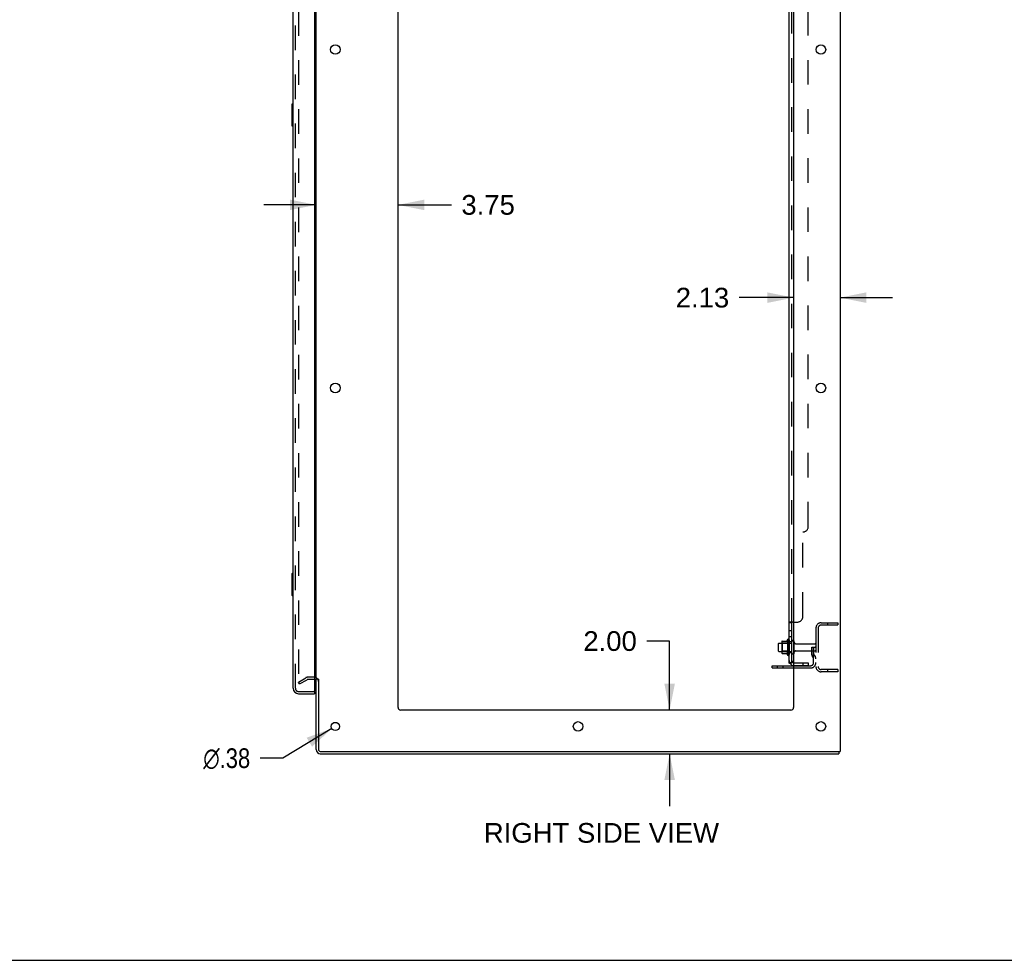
# Model space of a CAD drawing. Header units: inches. Extents: x 0 to 204, y 0 to 132.
# Tile 58 of 112: x 104 to 149, y 0 to 43. Entities that reach past the tile are written whole.
import ezdxf

# ---------------------------------------------------------------- set-up
doc = ezdxf.new("R2010")
doc.units = ezdxf.units.IN
doc.header["$LTSCALE"] = 11.243375
doc.header["$MEASUREMENT"] = 0
doc.linetypes.add('HIDDEN', pattern=[0.2, 0.1, -0.1])
doc.layers.get('0').update_dxf_attribs({"linetype": 'CONTINUOUS'})
for name, color, linetype in [('DEFAULT_2', 8, 'HIDDEN'), ('DIMENSIONS', 7, 'CONTINUOUS'), ('DOOR_ASSEMBLY', 7, 'CONTINUOUS'), ('SUBPANEL', 7, 'CONTINUOUS')]:
    doc.layers.add(name, color=color, linetype=linetype)
doc.styles.get("Standard").update_dxf_attribs({"font": 'arial.ttf'})
doc.styles.add('TEXTSTYLE_1', font='gdt', dxfattribs={"width": 0.8})
doc.dimstyles.new('DIMSTYLE_1', dxfattribs={"dimtxt": 0.901875, "dimasz": 1.2025, "dimexe": 0.09, "dimexo": 0.07, "dimgap": 0.0375, "dimtad": 0, "dimtih": 1, "dimtoh": 1, "dimzin": 4, "dimdsep": 46, "dimtxsty": 'Standard', "dimblk": '_FILLED', "dimblk1": '_FILLED', "dimblk2": '_FILLED', "dimcen": 0.09, "dimadec": 3, "dimazin": 1, "dimtfac": 1, "dimtdec": 3, "dimtofl": 0, "dimtmove": 0, "dimatfit": 3, "dimldrblk": '_FILLED', "dimfxl": 0, "dimtolj": 1, "dimtzin": 4, "dimarcsym": 0})
doc.dimstyles.new('DIMSTYLE_2', dxfattribs={"dimtxt": 0.901875, "dimasz": 1.2025, "dimexe": 0.09, "dimexo": 0.07, "dimgap": 0.09, "dimtad": 0, "dimtih": 1, "dimtoh": 1, "dimzin": 4, "dimdsep": 46, "dimtxsty": 'Standard', "dimblk": '_FILLED', "dimblk1": '_FILLED', "dimblk2": '_FILLED', "dimcen": 0.09, "dimadec": 3, "dimazin": 1, "dimtfac": 1, "dimtdec": 3, "dimtofl": 0, "dimtmove": 0, "dimatfit": 1, "dimldrblk": '_FILLED', "dimfxl": 0, "dimtolj": 1, "dimtzin": 4, "dimarcsym": 0})

# ---------------------------------------------------------------- blocks, each defined once
blk = doc.blocks.new('_FILLED')
at = {"color": 0, "linetype": 'ByBlock'}
blk.add_solid([(0, 0), (-1, 0.2), (-1, -0.2)], dxfattribs=at)
blk = doc.blocks.new('*D17')
at = {"layer": 'DIMENSIONS', "color": 2, "linetype": 'Continuous'}
for p, q in [((117.858, 34.596), (115.453, 34.596)), ((121.608, 34.596), (124.059, 34.596))]:
    blk.add_line(p, q, dxfattribs=at)
at = {"layer": 'DIMENSIONS', "color": 2, "linetype": 'Continuous', "xscale": 1.2025, "yscale": 1.2025, "zscale": 1.2025}
blk.add_blockref('_FILLED', (117.858, 34.596), dxfattribs=at)
at = {"layer": 'DIMENSIONS', "color": 2, "linetype": 'Continuous', "xscale": 1.2025, "yscale": 1.2025, "zscale": 1.2025, "rotation": 180}
blk.add_blockref('_FILLED', (121.608, 34.596), dxfattribs=at)
at = {"layer": 'DIMENSIONS', "color": 2, "linetype": 'Continuous', "insert": (124.51, 35.047), "char_height": 0.9019, "width": 2.45082, "attachment_point": 1, "line_spacing_factor": 0.9}
blk.add_mtext('3.75', dxfattribs=at)
blk = doc.blocks.new('*D18')
at = {"layer": 'DIMENSIONS', "color": 2, "linetype": 'Continuous'}
for p, q in [((139.733, 30.348), (137.233, 30.348)), ((141.858, 30.348), (144.263, 30.348))]:
    blk.add_line(p, q, dxfattribs=at)
at = {"layer": 'DIMENSIONS', "color": 2, "linetype": 'Continuous', "xscale": 1.2025, "yscale": 1.2025, "zscale": 1.2025}
blk.add_blockref('_FILLED', (139.733, 30.348), dxfattribs=at)
at = {"layer": 'DIMENSIONS', "color": 2, "linetype": 'Continuous', "xscale": 1.2025, "yscale": 1.2025, "zscale": 1.2025, "rotation": 180}
blk.add_blockref('_FILLED', (141.858, 30.348), dxfattribs=at)
at = {"layer": 'DIMENSIONS', "color": 2, "linetype": 'Continuous', "insert": (136.782, 30.799), "char_height": 0.9019, "width": 2.45082, "attachment_point": 3, "line_spacing_factor": 0.9}
blk.add_mtext('2.13', dxfattribs=at)
blk = doc.blocks.new('*D19')
at = {"layer": 'DIMENSIONS', "color": 2, "linetype": 'Continuous'}
for p, q in [((134.052, 14.62), (133, 14.62)), ((134.052, 11.46), (134.052, 14.62)), ((134.052, 9.46), (134.052, 7.055))]:
    blk.add_line(p, q, dxfattribs=at)
at = {"layer": 'DIMENSIONS', "color": 2, "linetype": 'Continuous', "xscale": 1.2025, "yscale": 1.2025, "zscale": 1.2025}
for p, rotation in [((134.052, 11.46), 270), ((134.052, 9.46), 90)]:
    blk.add_blockref('_FILLED', p, dxfattribs=dict(at, rotation=rotation))
at = {"layer": 'DIMENSIONS', "color": 2, "linetype": 'Continuous', "insert": (132.549, 15.071), "char_height": 0.9019, "width": 2.45082, "attachment_point": 3, "line_spacing_factor": 0.9}
blk.add_mtext('2.00', dxfattribs=at)
blk = doc.blocks.new('*D21')
at = {"layer": 'DIMENSIONS', "color": 2, "linetype": 'Continuous'}
for p, q in [((118.573, 10.612), (116.337, 9.256)), ((116.337, 9.256), (115.285, 9.256))]:
    blk.add_line(p, q, dxfattribs=at)
at = {"layer": 'DIMENSIONS', "color": 2, "linetype": 'Continuous', "xscale": 1.2025, "yscale": 1.2025, "zscale": 1.2025, "rotation": 31.2392584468}
blk.add_blockref('_FILLED', (118.573, 10.612), dxfattribs=at)
at = {"layer": 'DIMENSIONS', "color": 2, "linetype": 'Continuous', "insert": (114.834, 9.707), "char_height": 0.90187, "width": 2.95261, "attachment_point": 3, "line_spacing_factor": 0.9, "style": 'TEXTSTYLE_1'}
blk.add_mtext('{\\fgdt;n}\\fArial;.38', dxfattribs=at)

msp = doc.modelspace()

# ---------------------------------------------------------------- linework, layer by layer
at = {"color": 3, "linetype": 'Continuous'}
for p, q in [((141.858, 89.356), (141.858, 9.564)), ((117.858, 12.908), (117.858, 86.012)), ((121.608, 11.585), (121.608, 85.96)), ((139.733, 85.96), (139.733, 11.585)), ((138.754, 13.491), (139.733, 13.491)), ((117.858, 9.649), (117.858, 12.876)), ((117.962, 12.877), (117.962, 9.654)), ((139.608, 11.46), (121.733, 11.46)), ((118.052, 9.564), (141.858, 9.564)), ((118.047, 9.46), (141.806, 9.46))]:
    msp.add_line(p, q, dxfattribs=at)
at = {"color": 7, "linetype": 'Continuous'}
for p, q in [((139.029, 14.492), (139.029, 14.177)), ((139.059, 14.522), (139.193, 14.522)), ((139.193, 14.59), (139.193, 14.079)), ((139.203, 14.612), (139.431, 14.612)), ((139.459, 14.69), (139.459, 13.979)), ((139.059, 14.147), (139.193, 14.147)), ((139.203, 14.057), (139.431, 14.057)), ((138.754, 13.387), (138.754, 13.491)), ((138.754, 13.387), (139.733, 13.387)), ((117.962, 12.876), (117.858, 12.876)), ((141.806, 9.564), (141.806, 9.46)), ((0, 0), (204.425, 0))]:
    msp.add_line(p, q, dxfattribs=at)
at = {"color": 3, "linetype": 'Continuous'}
for centre, radius in [((118.733, 41.71), 0.219), ((140.983, 41.71), 0.219), ((118.733, 26.21), 0.219), ((140.983, 26.21), 0.219), ((118.733, 10.71), 0.188), ((129.858, 10.71), 0.219), ((140.983, 10.71), 0.219)]:
    msp.add_circle(centre, radius, dxfattribs=at)
at = {"color": 7, "linetype": 'Continuous'}
for centre, radius, start, end in [((139.059, 14.492), 0.03, 90, 180), ((139.203, 14.602), 0.01, 90, 174.8062), ((139.334, 14.59), 0.141, 174.7919, 180), ((139.412, 14.622), 0.01, 270, 336.0321), ((140.059, 14.335), 0.698, 149.3369, 156.0321), ((139.491, 14.669), 0.0384, 0, 145.5503), ((139.709, 14.592), 0.055, 64.0906, 180), ((139.059, 14.177), 0.03, 180, 270), ((139.334, 14.079), 0.141, 180, 185.2081), ((139.203, 14.067), 0.01, 185.1938, 270), ((139.412, 14.047), 0.01, 23.9679, 90), ((140.059, 14.335), 0.698, 203.9679, 210.6631), ((139.491, 14), 0.0384, 214.4497, 360), ((139.709, 14.077), 0.055, 180, 295.9094), ((118.047, 9.649), 0.085, 180, 270)]:
    msp.add_arc(centre, radius, start, end, dxfattribs=at)
at = {"color": 3, "linetype": 'Continuous'}
for centre, radius, start, end in [((117.773, 12.771), 0.085, 0, 85.9505), ((121.733, 11.585), 0.125, 180, 270), ((139.608, 11.585), 0.125, 270, 360), ((118.047, 9.649), 0.189, 180, 270), ((118.052, 9.654), 0.09, 180, 270)]:
    msp.add_arc(centre, radius, start, end, dxfattribs=at)
at = {"layer": 'DEFAULT_2', "color": 8, "linetype": 'HIDDEN'}
for p, q in [((117.045, 86.194), (117.045, 12.725)), ((141, 15.46), (141.754, 15.46)), ((141, 15.356), (141.754, 15.356)), ((141.284, 15.46), (141.284, 15.356)), ((141.754, 15.46), (141.754, 15.356)), ((140.754, 15.213), (140.754, 13.456)), ((140.858, 15.213), (140.858, 13.456)), ((139.213, 14.518), (139.193, 14.538)), ((139.193, 14.522), (139.654, 14.522)), ((139.509, 14.518), (139.213, 14.518)), ((139.213, 14.518), (139.213, 14.151)), ((139.509, 14.518), (139.529, 14.538)), ((139.509, 14.518), (139.509, 14.151)), ((139.529, 14.669), (139.529, 14)), ((139.654, 14.077), (139.654, 14.592)), ((139.764, 14.077), (139.764, 14.592)), ((139.826, 14.5), (140.724, 14.5)), ((139.213, 14.151), (139.193, 14.131)), ((139.193, 14.147), (139.654, 14.147)), ((139.509, 14.151), (139.213, 14.151)), ((139.509, 14.151), (139.529, 14.131)), ((139.826, 14.17), (140.724, 14.17)), ((140.56, 14.335), (140.65, 14.335)), ((140.56, 13.994), (140.56, 14.335)), ((140.664, 14.16), (140.56, 14.16)), ((140.65, 14.335), (140.754, 14.335)), ((140.65, 13.633), (140.65, 14.335)), ((140.664, 13.994), (140.664, 14.335)), ((140.666, 13.988), (140.715, 13.92)), ((140.754, 14.335), (140.715, 14.335)), ((140.581, 13.927), (140.63, 13.859)), ((139.001, 13.387), (139.001, 13.491)), ((139.257, 13.387), (139.257, 13.491)), ((139.733, 13.491), (140.507, 13.491)), ((139.733, 13.387), (140.507, 13.387)), ((141.754, 13.314), (141, 13.314)), ((141.754, 13.21), (141, 13.21)), ((141.284, 13.314), (141.284, 13.21)), ((141.754, 13.314), (141.754, 13.21)), ((117.045, 12.745), (117.385, 12.941)), ((117.097, 12.655), (117.045, 12.745)), ((117.097, 12.655), (117.437, 12.851)), ((117.773, 12.96), (117.454, 12.96)), ((117.773, 12.856), (117.454, 12.856))]:
    msp.add_line(p, q, dxfattribs=at)
for points in [[(117.045, 12.725), (117.046, 12.723), (117.046, 12.721), (117.046, 12.718)], [(117.063, 12.705), (117.061, 12.705), (117.059, 12.706), (117.057, 12.706), (117.055, 12.707), (117.054, 12.708), (117.052, 12.709), (117.051, 12.711), (117.049, 12.713), (117.048, 12.714), (117.047, 12.716), (117.046, 12.718)], [(117.07, 12.707), (117.069, 12.706), (117.067, 12.706), (117.065, 12.705), (117.063, 12.705), (117.063, 12.705)]]:
    msp.add_lwpolyline(points, dxfattribs=at)
for centre, radius, start, end in [((141, 15.213), 0.246, 90, 180), ((141, 15.213), 0.142, 90, 180), ((139.709, 14.592), 0.055, 360, 64.0906), ((139.826, 14.562), 0.0625, 180, 270), ((140.724, 14.47), 0.03, 360, 90), ((139.709, 14.077), 0.055, 295.9094, 0), ((139.826, 14.107), 0.0625, 90, 180), ((140.674, 13.994), 0.114, 180, 215.7539), ((140.674, 13.994), 0.01, 180, 215.7539), ((140.724, 14.2), 0.03, 270, 0), ((140.507, 13.633), 0.246, 270, 360), ((140.507, 13.633), 0.142, 270, 360), ((140.546, 13.799), 0.104, 0, 35.7539), ((140.546, 13.799), 0.208, 0, 35.7539), ((141, 13.456), 0.246, 180, 270), ((141, 13.456), 0.142, 180, 270), ((117.454, 12.823), 0.137, 90, 120), ((117.454, 12.823), 0.033, 90, 120), ((117.773, 12.771), 0.189, 0, 90)]:
    msp.add_arc(centre, radius, start, end, dxfattribs=at)
at = {"layer": 'DOOR_ASSEMBLY', "color": 3, "linetype": 'Continuous'}
for p, q in [((116.8, 12.456), (116.8, 86.463)), ((117.779, 86.586), (117.779, 12.334)), ((117.046, 12.21), (117.779, 12.21))]:
    msp.add_line(p, q, dxfattribs=at)
at = {"layer": 'DOOR_ASSEMBLY', "color": 8, "linetype": 'HIDDEN'}
for p, q in [((116.904, 12.456), (116.904, 86.463)), ((117.046, 12.314), (117.759, 12.314))]:
    msp.add_line(p, q, dxfattribs=at)
at = {"layer": 'DOOR_ASSEMBLY', "color": 7, "linetype": 'Continuous'}
for p, q in [((116.74, 39.195), (116.74, 38.225)), ((116.8, 39.21), (116.755, 39.21)), ((116.787, 39.11), (116.787, 38.31)), ((116.755, 38.21), (116.8, 38.21)), ((116.74, 17.695), (116.74, 16.725)), ((116.8, 17.71), (116.755, 17.71)), ((116.787, 17.61), (116.787, 16.81)), ((116.755, 16.71), (116.8, 16.71)), ((117.759, 12.314), (117.779, 12.314)), ((117.779, 12.314), (117.779, 12.21))]:
    msp.add_line(p, q, dxfattribs=at)
for points in [[(116.785, 39.146), (116.785, 39.14), (116.786, 39.134), (116.786, 39.128), (116.786, 39.122), (116.787, 39.116), (116.787, 39.11)], [(116.787, 38.31), (116.787, 38.303), (116.786, 38.297), (116.786, 38.291), (116.786, 38.285), (116.785, 38.279), (116.785, 38.273)], [(116.785, 17.646), (116.785, 17.64), (116.786, 17.634), (116.786, 17.628), (116.786, 17.622), (116.787, 17.616), (116.787, 17.61)], [(116.787, 16.81), (116.787, 16.803), (116.786, 16.797), (116.786, 16.791), (116.786, 16.785), (116.785, 16.779), (116.785, 16.773)]]:
    msp.add_lwpolyline(points, dxfattribs=at)
for centre, radius, start, end in [((116.755, 39.195), 0.015, 90, 180), ((116.785, 39.195), 0.015, 0, 90), ((116.755, 38.225), 0.015, 180, 270), ((116.785, 38.225), 0.015, 270, 360), ((116.755, 17.695), 0.015, 90, 180), ((116.785, 17.695), 0.015, 0, 90), ((116.755, 16.725), 0.015, 180, 270), ((116.785, 16.725), 0.015, 270, 360), ((116.964, 12.6), 0.26, 270, 272.5937)]:
    msp.add_arc(centre, radius, start, end, dxfattribs=at)
at = {"layer": 'DOOR_ASSEMBLY', "color": 3, "linetype": 'Continuous'}
for centre, radius, start, end in [((117.046, 12.456), 0.246, 180, 270), ((117.759, 12.334), 0.02, 270, 360)]:
    msp.add_arc(centre, radius, start, end, dxfattribs=at)
at = {"layer": 'DOOR_ASSEMBLY', "color": 8, "linetype": 'HIDDEN'}
msp.add_arc((117.046, 12.456), 0.142, 180, 270, dxfattribs=at)
at = {"layer": 'SUBPANEL', "color": 3, "linetype": 'Continuous'}
for p, q in [((139.529, 13.616), (139.529, 85.303)), ((139.733, 15.491), (139.583, 15.491))]:
    msp.add_line(p, q, dxfattribs=at)
at = {"layer": 'SUBPANEL', "color": 8, "linetype": 'HIDDEN'}
for p, q in [((139.654, 15.455), (139.654, 83.464)), ((140.404, 19.866), (140.404, 79.053)), ((140.154, 15.741), (140.154, 19.616)), ((139.655, 15.46), (139.654, 15.458)), ((139.654, 15.457), (139.654, 15.455)), ((139.733, 15.491), (139.904, 15.491)), ((139.654, 15.094), (139.529, 15.094)), ((139.654, 14.813), (139.529, 14.813)), ((139.654, 14.585), (139.529, 14.585)), ((139.654, 14.085), (139.529, 14.085)), ((139.63, 13.616), (139.679, 13.657)), ((139.766, 13.616), (140.404, 13.616)), ((140.154, 13.616), (140.154, 13.491)), ((140.404, 13.616), (140.404, 13.491)), ((140.404, 13.491), (139.766, 13.491))]:
    msp.add_line(p, q, dxfattribs=at)
at = {"layer": 'SUBPANEL', "color": 7, "linetype": 'Continuous'}
for p, q in [((139.654, 15.455), (139.529, 15.455)), ((139.654, 13.616), (139.654, 15.455)), ((139.654, 13.616), (139.529, 13.616)), ((139.583, 13.577), (139.63, 13.616))]:
    msp.add_line(p, q, dxfattribs=at)
at = {"layer": 'SUBPANEL', "color": 3, "linetype": 'Continuous'}
for points in [[(139.555, 15.477), (139.552, 15.475), (139.548, 15.474), (139.545, 15.472), (139.542, 15.471), (139.539, 15.469), (139.537, 15.467), (139.534, 15.465), (139.532, 15.464), (139.531, 15.462), (139.53, 15.46), (139.529, 15.458), (139.529, 15.457), (139.529, 15.455)], [(139.583, 15.491), (139.581, 15.489), (139.578, 15.488), (139.576, 15.486), (139.573, 15.484), (139.569, 15.483), (139.566, 15.481), (139.562, 15.48), (139.555, 15.477)], [(139.559, 13.592), (139.552, 13.596), (139.548, 13.597), (139.545, 13.599), (139.542, 13.6), (139.539, 13.602), (139.537, 13.603), (139.534, 13.605), (139.532, 13.607), (139.531, 13.609), (139.53, 13.611), (139.529, 13.613), (139.529, 13.614), (139.529, 13.616)], [(139.583, 13.577), (139.581, 13.579), (139.578, 13.582), (139.576, 13.584), (139.573, 13.586), (139.569, 13.587), (139.566, 13.589), (139.562, 13.591), (139.559, 13.592)]]:
    msp.add_lwpolyline(points, dxfattribs=at)
at = {"layer": 'SUBPANEL', "color": 8, "linetype": 'HIDDEN'}
for points in [[(139.529, 15.458), (139.529, 15.457), (139.529, 15.455)], [(139.542, 15.471), (139.539, 15.469), (139.537, 15.467), (139.534, 15.465), (139.532, 15.464), (139.531, 15.462), (139.53, 15.46)], [(139.583, 15.491), (139.581, 15.489), (139.578, 15.488), (139.576, 15.486), (139.573, 15.484)], [(139.661, 15.466), (139.659, 15.464), (139.657, 15.463), (139.656, 15.461), (139.655, 15.46)], [(139.678, 15.479), (139.676, 15.478), (139.675, 15.476), (139.674, 15.475), (139.672, 15.474), (139.67, 15.472)], [(139.679, 15.491), (139.68, 15.489), (139.68, 15.487), (139.68, 15.486), (139.68, 15.484)], [(139.68, 15.484), (139.679, 15.482), (139.679, 15.481)], [(139.658, 13.639), (139.658, 13.639), (139.658, 13.639), (139.658, 13.639), (139.657, 13.638), (139.657, 13.638), (139.657, 13.638), (139.656, 13.638), (139.656, 13.637), (139.655, 13.637), (139.655, 13.637), (139.654, 13.636), (139.653, 13.636), (139.653, 13.636), (139.652, 13.635), (139.652, 13.635), (139.651, 13.635), (139.65, 13.634), (139.65, 13.634), (139.649, 13.634), (139.648, 13.633), (139.648, 13.633), (139.647, 13.633), (139.646, 13.632), (139.645, 13.632), (139.645, 13.632), (139.644, 13.631), (139.643, 13.631), (139.642, 13.63), (139.642, 13.63), (139.641, 13.63), (139.64, 13.629), (139.639, 13.629), (139.638, 13.629), (139.637, 13.628), (139.637, 13.628), (139.636, 13.628), (139.635, 13.627), (139.634, 13.627), (139.633, 13.626), (139.632, 13.626), (139.631, 13.626), (139.63, 13.625), (139.629, 13.625), (139.628, 13.625), (139.627, 13.624), (139.626, 13.624), (139.625, 13.623), (139.624, 13.623), (139.623, 13.623), (139.622, 13.622), (139.621, 13.622), (139.62, 13.622), (139.619, 13.621), (139.617, 13.621), (139.616, 13.621), (139.615, 13.62), (139.614, 13.62), (139.613, 13.62), (139.612, 13.619), (139.611, 13.619), (139.61, 13.619), (139.609, 13.619), (139.608, 13.618), (139.607, 13.618), (139.606, 13.618), (139.605, 13.618), (139.604, 13.617), (139.603, 13.617), (139.602, 13.617), (139.601, 13.617), (139.6, 13.617), (139.599, 13.616), (139.599, 13.616), (139.598, 13.616), (139.597, 13.616), (139.596, 13.616), (139.596, 13.616), (139.595, 13.616), (139.595, 13.616), (139.594, 13.616), (139.594, 13.616)], [(139.594, 13.616), (139.594, 13.616), (139.594, 13.616), (139.594, 13.616), (139.594, 13.616), (139.595, 13.616), (139.595, 13.616), (139.596, 13.616), (139.596, 13.616), (139.597, 13.616), (139.597, 13.616)], [(139.654, 13.636), (139.654, 13.636), (139.655, 13.636), (139.655, 13.637), (139.656, 13.637), (139.656, 13.638), (139.657, 13.638), (139.657, 13.638), (139.657, 13.638), (139.658, 13.639), (139.658, 13.639), (139.658, 13.639)], [(139.655, 13.621), (139.654, 13.619), (139.654, 13.617), (139.654, 13.616)]]:
    msp.add_lwpolyline(points, dxfattribs=at)
at = {"layer": 'SUBPANEL', "color": 7, "linetype": 'Continuous'}
for points in [[(139.668, 15.471), (139.665, 15.468), (139.663, 15.467), (139.661, 15.466), (139.659, 15.464), (139.657, 15.463), (139.656, 15.461), (139.655, 15.46), (139.654, 15.458), (139.654, 15.457), (139.654, 15.455)], [(139.679, 15.491), (139.68, 15.489), (139.68, 15.487), (139.68, 15.486), (139.68, 15.484), (139.679, 15.482), (139.679, 15.481), (139.678, 15.479), (139.676, 15.478), (139.675, 15.476), (139.674, 15.475), (139.672, 15.474), (139.67, 15.472), (139.668, 15.471)], [(139.661, 13.631), (139.659, 13.628), (139.657, 13.626), (139.656, 13.623), (139.655, 13.621)], [(139.672, 13.643), (139.668, 13.639), (139.666, 13.637), (139.665, 13.635), (139.663, 13.633), (139.661, 13.631)], [(139.679, 13.657), (139.68, 13.656), (139.68, 13.655), (139.68, 13.654), (139.68, 13.653), (139.679, 13.652), (139.679, 13.651), (139.678, 13.65), (139.676, 13.648), (139.675, 13.647), (139.674, 13.645), (139.672, 13.643)]]:
    msp.add_lwpolyline(points, dxfattribs=at)
at = {"layer": 'SUBPANEL', "color": 8, "linetype": 'HIDDEN'}
for centre, radius, start, end in [((140.154, 19.866), 0.25, 270, 360), ((139.904, 15.741), 0.25, 270, 360), ((139.766, 13.728), 0.237, 180, 219.4342), ((139.766, 13.728), 0.112, 252.8585, 270), ((139.766, 13.728), 0.237, 261.9946, 270)]:
    msp.add_arc(centre, radius, start, end, dxfattribs=at)
at = {"layer": 'SUBPANEL', "color": 3, "linetype": 'Continuous'}
msp.add_arc((139.766, 13.728), 0.237, 219.4342, 261.9946, dxfattribs=at)
at = {"layer": 'SUBPANEL', "color": 7, "linetype": 'Continuous'}
msp.add_arc((139.766, 13.728), 0.112, 180, 252.8585, dxfattribs=at)

# ---------------------------------------------------------------- texts
at = {"layer": 'DIMENSIONS', "color": 2, "linetype": 'Continuous', "insert": (130.927, 6.286), "char_height": 0.90187, "width": 10.75545, "attachment_point": 2, "line_spacing_factor": 0.9}
msp.add_mtext('RIGHT SIDE VIEW', dxfattribs=at)

# ---------------------------------------------------------------- dimensions: what is measured, and where the dimension line sits
at = {"layer": 'DIMENSIONS', "color": 2, "linetype": 'Continuous'}
for base, p1, p2, picture, middle in [((121.608, 34.596), (117.858, 12.908), (121.608, 11.585), '*D17', (125.737, 34.591)), ((141.857918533, 30.347779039), (139.732918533, 11.584522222), (141.857918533, 9.563522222), '*D18', (135.545821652, 30.342749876))]:
    dim = msp.add_linear_dim(base=base, p1=p1, p2=p2, dimstyle='DIMSTYLE_1', dxfattribs=at)
    dim.commit()
    dim.dimension.update_dxf_attribs({"geometry": picture, "text_midpoint": middle, "dimtype": 160})
dim = msp.add_linear_dim(base=(134.052, 9.46), p1=(121.733, 11.46), p2=(118.047, 9.46), angle=270, dimstyle='DIMSTYLE_1', dxfattribs=at)
dim.commit()
dim.dimension.update_dxf_attribs({"geometry": '*D19', "text_midpoint": (131.312, 14.615), "dimtype": 160})
dim = msp.add_diameter_dim_2p(p1=(118.573, 10.612), p2=(118.893, 10.807), text='%%c<>', dimstyle='DIMSTYLE_2', override={"dimpost": '<>'}, dxfattribs=at)
dim.commit()
dim.dimension.update_dxf_attribs({"geometry": '*D21', "text_midpoint": (113.357, 9.256), "dimtype": 163})

doc.saveas('drawing.dxf')
